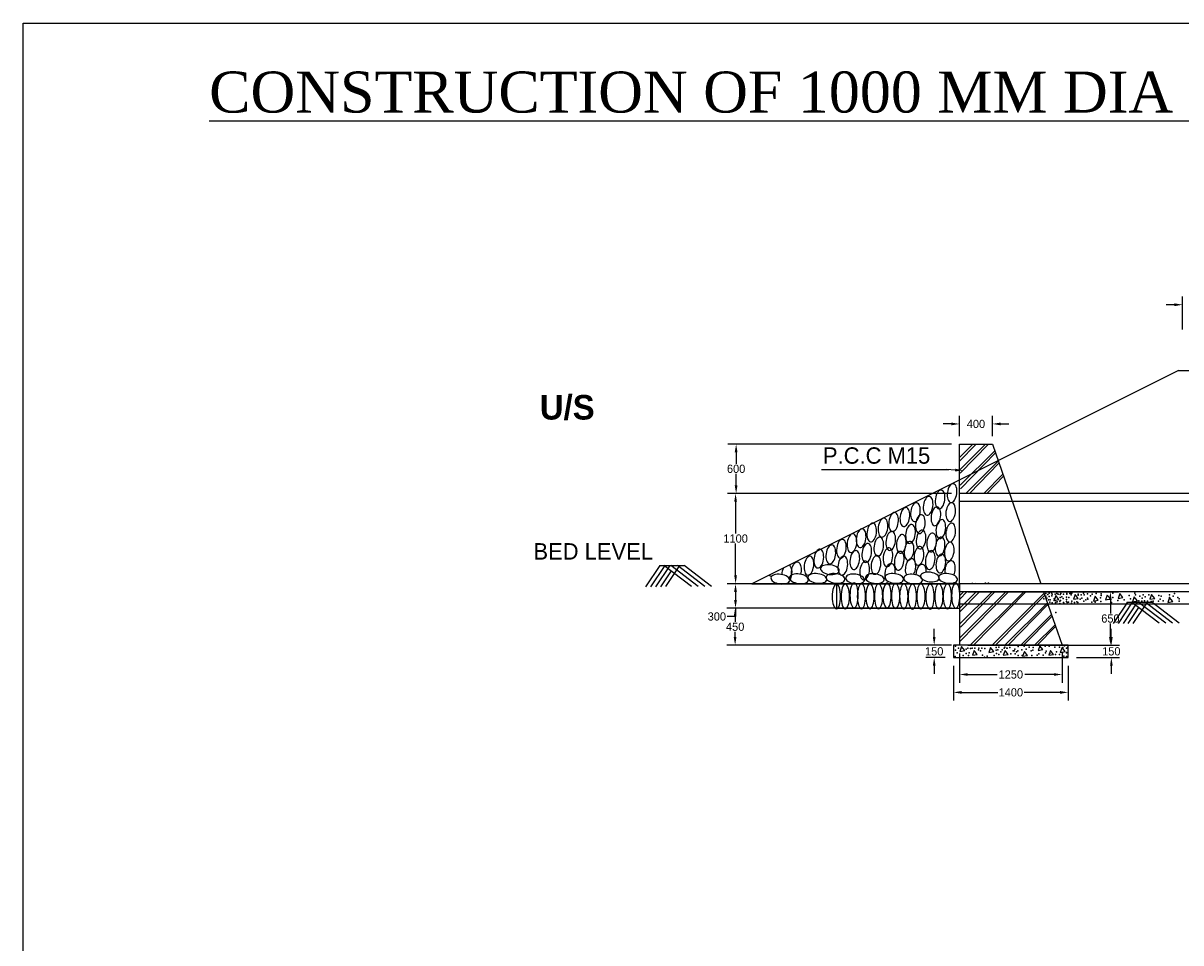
# Model space of a CAD drawing. Header units: inches. Extents: x 32507 to 120836, y 43776 to 81547.
# Tile 2 of 4: x 75499 to 89608, y 70338 to 81547. Entities that reach past the tile are written whole.
import ezdxf

# ---------------------------------------------------------------- set-up
doc = ezdxf.new("R2010")
doc.units = ezdxf.units.IN
doc.header["$MEASUREMENT"] = 0
doc.dimstyles.get("Standard").update_dxf_attribs({"dimtxt": 100.18, "dimasz": 100.18, "dimexe": 100.18, "dimexo": 100.0625, "dimgap": 10.09, "dimtad": 0, "dimtih": 1, "dimtoh": 1, "dimdec": 0, "dimzin": 0, "dimdsep": 46, "dimtxsty": 'Standard', "dimcen": 40.09, "dimadec": 0, "dimazin": 0, "dimtfac": 1, "dimtdec": 0, "dimtofl": 0, "dimtmove": 0, "dimatfit": 3, "dimfxl": 0.18, "dimtolj": 1, "dimtzin": 0, "dimarcsym": 0})

# ---------------------------------------------------------------- blocks, each defined once
blk = doc.blocks.new('*D24')
at = {"color": 0, "lineweight": -2, "transparency": 16777216}
for p, q in [((89630, 77815), (89630, 78215)), ((90030, 77815), (90030, 78215)), ((89529, 78115), (89429, 78115)), ((90130, 78115), (90230, 78115))]:
    blk.add_line(p, q, dxfattribs=at)
at = {"color": 0, "transparency": 16777216}
for points in [[(89529, 78132), (89529, 78098), (89630, 78115)], [(90130, 78132), (90130, 78098), (90030, 78115)]]:
    blk.add_solid(points, dxfattribs=at)
at = {"layer": 'Defpoints', "color": 0, "transparency": 16777216}
for p in [(90030, 78115), (89630, 77715), (90030, 77715)]:
    blk.add_point(p, dxfattribs=at)
at = {"color": 0, "transparency": 16777216, "insert": (89830, 78115), "char_height": 100.2, "attachment_point": 5}
blk.add_mtext('\\A1;400', dxfattribs=at)
blk = doc.blocks.new('*D28')
at = {"color": 0, "lineweight": -2, "transparency": 16777216}
for p, q in [((88761, 74065), (88761, 74166)), ((88336, 73965), (88861, 73965)), ((88336, 73815), (88861, 73815)), ((88761, 73715), (88761, 73615))]:
    blk.add_line(p, q, dxfattribs=at)
at = {"color": 0, "transparency": 16777216}
for points in [[(88745, 74065), (88778, 74065), (88761, 73965)], [(88745, 73715), (88778, 73715), (88761, 73815)]]:
    blk.add_solid(points, dxfattribs=at)
at = {"layer": 'Defpoints', "color": 0, "transparency": 16777216}
for p in [(88236, 73965), (88236, 73815), (88761, 73815)]:
    blk.add_point(p, dxfattribs=at)
at = {"color": 0, "transparency": 16777216, "insert": (88761, 73890), "char_height": 100.2, "attachment_point": 5}
blk.add_mtext('\\A1;150', dxfattribs=at)
blk = doc.blocks.new('*D29')
at = {"color": 0, "lineweight": -2, "transparency": 16777216}
for p, q in [((86911, 73865), (86911, 73508)), ((88161, 73865), (88161, 73508)), ((87012, 73608), (87368, 73608)), ((88061, 73608), (87705, 73608))]:
    blk.add_line(p, q, dxfattribs=at)
at = {"color": 0, "transparency": 16777216}
for points in [[(87012, 73625), (87012, 73592), (86911, 73608)], [(88061, 73625), (88061, 73592), (88161, 73608)]]:
    blk.add_solid(points, dxfattribs=at)
at = {"layer": 'Defpoints', "color": 0, "transparency": 16777216}
for p in [(86911, 73965), (88161, 73965), (88161, 73608)]:
    blk.add_point(p, dxfattribs=at)
at = {"color": 0, "transparency": 16777216, "insert": (87536, 73608), "char_height": 100.2, "attachment_point": 5}
blk.add_mtext('\\A1;1250', dxfattribs=at)
blk = doc.blocks.new('*D30')
at = {"color": 0, "lineweight": -2, "transparency": 16777216}
for p, q in [((86836, 73715), (86836, 73290)), ((88236, 73715), (88236, 73290)), ((86937, 73390), (87376, 73390)), ((88136, 73390), (87697, 73390))]:
    blk.add_line(p, q, dxfattribs=at)
at = {"color": 0, "transparency": 16777216}
for points in [[(86937, 73407), (86937, 73373), (86836, 73390)], [(88136, 73407), (88136, 73373), (88236, 73390)]]:
    blk.add_solid(points, dxfattribs=at)
at = {"layer": 'Defpoints', "color": 0, "transparency": 16777216}
for p in [(86836, 73815), (88236, 73815), (88236, 73390)]:
    blk.add_point(p, dxfattribs=at)
at = {"color": 0, "transparency": 16777216, "insert": (87536, 73390), "char_height": 100.2, "attachment_point": 5}
blk.add_mtext('\\A1;1400', dxfattribs=at)
blk = doc.blocks.new('*D31')
at = {"color": 0, "lineweight": -2, "transparency": 16777216}
for p, q in [((86811, 74715), (84080, 74715)), ((84181, 74615), (84181, 74515)), ((86811, 74415), (84080, 74415)), ((84181, 74415), (84181, 74315)), ((84181, 74315), (84080, 74315))]:
    blk.add_line(p, q, dxfattribs=at)
at = {"color": 0, "transparency": 16777216}
for points in [[(84164, 74615), (84197, 74615), (84181, 74715)], [(84164, 74515), (84197, 74515), (84181, 74415)]]:
    blk.add_solid(points, dxfattribs=at)
at = {"layer": 'Defpoints', "color": 0, "transparency": 16777216}
for p in [(86911, 74715), (84181, 74415), (86911, 74415)]:
    blk.add_point(p, dxfattribs=at)
at = {"color": 0, "transparency": 16777216, "insert": (83953, 74315), "char_height": 100.2, "attachment_point": 5}
blk.add_mtext('\\A1;300', dxfattribs=at)
blk = doc.blocks.new('*D32')
at = {"color": 0, "lineweight": -2, "transparency": 16777216}
for p, q in [((86811, 74415), (84075, 74415)), ((84176, 74315), (84176, 74250)), ((84176, 74065), (84176, 74130)), ((86811, 73965), (84075, 73965))]:
    blk.add_line(p, q, dxfattribs=at)
at = {"color": 0, "transparency": 16777216}
for points in [[(84159, 74315), (84192, 74315), (84176, 74415)], [(84159, 74065), (84192, 74065), (84176, 73965)]]:
    blk.add_solid(points, dxfattribs=at)
at = {"layer": 'Defpoints', "color": 0, "transparency": 16777216}
for p in [(86911, 74415), (84176, 73965), (86911, 73965)]:
    blk.add_point(p, dxfattribs=at)
at = {"color": 0, "transparency": 16777216, "insert": (84176, 74190), "char_height": 100.2, "attachment_point": 5}
blk.add_mtext('\\A1;450', dxfattribs=at)
blk = doc.blocks.new('*D33')
at = {"color": 0, "lineweight": -2, "transparency": 16777216}
for p, q in [((86811, 75815), (84081, 75815)), ((84182, 75715), (84182, 75325)), ((84182, 74815), (84182, 75205)), ((86811, 74715), (84081, 74715))]:
    blk.add_line(p, q, dxfattribs=at)
at = {"color": 0, "transparency": 16777216}
for points in [[(84165, 75715), (84198, 75715), (84182, 75815)], [(84165, 74815), (84198, 74815), (84182, 74715)]]:
    blk.add_solid(points, dxfattribs=at)
at = {"layer": 'Defpoints', "color": 0, "transparency": 16777216}
for p in [(84182, 75815), (86911, 75815), (86911, 74715)]:
    blk.add_point(p, dxfattribs=at)
at = {"color": 0, "transparency": 16777216, "insert": (84182, 75265), "char_height": 100.2, "attachment_point": 5}
blk.add_mtext('\\A1;1100', dxfattribs=at)
blk = doc.blocks.new('*D34')
at = {"color": 0, "lineweight": -2, "transparency": 16777216}
for p, q in [((86811, 76415), (84088, 76415)), ((84188, 76315), (84188, 76175)), ((84188, 75915), (84188, 76055)), ((86811, 75815), (84088, 75815))]:
    blk.add_line(p, q, dxfattribs=at)
at = {"color": 0, "transparency": 16777216}
for points in [[(84171, 76315), (84205, 76315), (84188, 76415)], [(84171, 75915), (84205, 75915), (84188, 75815)]]:
    blk.add_solid(points, dxfattribs=at)
at = {"layer": 'Defpoints', "color": 0, "transparency": 16777216}
for p in [(86911, 76415), (84188, 75815), (86911, 75815)]:
    blk.add_point(p, dxfattribs=at)
at = {"color": 0, "transparency": 16777216, "insert": (84188, 76115), "char_height": 100.2, "attachment_point": 5}
blk.add_mtext('\\A1;600', dxfattribs=at)
blk = doc.blocks.new('*D35')
at = {"color": 0, "lineweight": -2, "transparency": 16777216}
for p, q in [((86911, 76515), (86911, 76762)), ((87311, 76515), (87311, 76762)), ((86811, 76662), (86711, 76662)), ((87412, 76662), (87512, 76662))]:
    blk.add_line(p, q, dxfattribs=at)
at = {"color": 0, "transparency": 16777216}
for points in [[(86811, 76679), (86811, 76645), (86911, 76662)], [(87412, 76679), (87412, 76645), (87311, 76662)]]:
    blk.add_solid(points, dxfattribs=at)
at = {"layer": 'Defpoints', "color": 0, "transparency": 16777216}
for p in [(87311, 76662), (86911, 76415), (87311, 76415)]:
    blk.add_point(p, dxfattribs=at)
at = {"color": 0, "transparency": 16777216, "insert": (87111, 76662), "char_height": 100.2, "attachment_point": 5}
blk.add_mtext('\\A1;400', dxfattribs=at)
blk = doc.blocks.new('*D36')
at = {"color": 0, "lineweight": -2, "transparency": 16777216}
for p, q in [((87011, 74615), (88850, 74615)), ((88750, 74515), (88750, 74350)), ((88750, 74065), (88750, 74230)), ((87011, 73965), (88850, 73965))]:
    blk.add_line(p, q, dxfattribs=at)
at = {"color": 0, "transparency": 16777216}
for points in [[(88733, 74515), (88766, 74515), (88750, 74615)], [(88733, 74065), (88766, 74065), (88750, 73965)]]:
    blk.add_solid(points, dxfattribs=at)
at = {"layer": 'Defpoints', "color": 0, "transparency": 16777216}
for p in [(86911, 74615), (88750, 74615), (86911, 73965)]:
    blk.add_point(p, dxfattribs=at)
at = {"color": 0, "transparency": 16777216, "insert": (88750, 74290), "char_height": 100.2, "attachment_point": 5}
blk.add_mtext('\\A1;650', dxfattribs=at)

msp = doc.modelspace()

# ---------------------------------------------------------------- linework, layer by layer
at = {"color": 0}
for p, q in [((75498.7, 81547.1), (120198.7, 81547.1)), ((75498.7, 50047.1), (75498.7, 81547.1)), ((89579.6, 77315.1), (84379.6, 74715.1)), ((89579.6, 77315.1), (94911.1, 77312.9)), ((87069.2, 76412.8), (86909.9, 76253.7)), ((86911.4, 74715.1), (86911.4, 76415.1)), ((86911.4, 76415.1), (87311.4, 76415.1)), ((87105.5, 76409.3), (86912.8, 76212.1)), ((87227.5, 76415.1), (86914.5, 76102.4)), ((87263.8, 76415.1), (86917.4, 76060.8)), ((87339.4, 76334.3), (86919.1, 75914.4)), ((87311.4, 76415.1), (87901.2, 74715.1)), ((87348.2, 76308.8), (86922, 75872.9)), ((87383.1, 76208.4), (86989.5, 75815.1)), ((86782.5, 76101.7), (85230.2, 76101.7)), ((86857.5, 76100.2), (86757.4, 76105)), ((87391.5, 76184.1), (87030.8, 75815.1)), ((87438.6, 76048.4), (87205.1, 75815.1)), ((87446.8, 76024.7), (87241.9, 75815.1)), ((92245.4, 75815.1), (86911.4, 75815.1)), ((92245.4, 75715.1), (86911.4, 75715.1)), ((83258, 74937.7), (83084.4, 74677.6)), ((83318.1, 74937.7), (83144.8, 74678)), ((83378.2, 74937.7), (83205.1, 74678.3)), ((83258, 74937.7), (83555.4, 74937.7)), ((83643.7, 74681.1), (83308.9, 74937.7)), ((83489.9, 74924.9), (83325.8, 74679.1)), ((83725.2, 74681.6), (83391.1, 74937.7)), ((83806.7, 74682.1), (83473.2, 74937.7)), ((83888.3, 74682.6), (83555.4, 74937.7)), ((83394.5, 74872.1), (83265.5, 74678.7)), ((84379.6, 74715.1), (86911.4, 74715.1)), ((84379.6, 74715.1), (84379.6, 74715.1)), ((85411.4, 74715.1), (85411.4, 74405.9)), ((92195.4, 74715.1), (86911.4, 74715.1)), ((86911.4, 74715.1), (86911.4, 73965.1)), ((87069.8, 74726.5), (87058.4, 74715.1)), ((87106.1, 74722.9), (87098.6, 74715.1)), ((87228.1, 74728.8), (87214.5, 74715.1)), ((87264.4, 74728.8), (87251.1, 74715.1)), ((86958.3, 74615.1), (86910.5, 74567.3)), ((92195.4, 74615.1), (86911.4, 74615.1)), ((87476.9, 74615.1), (86911.4, 74050.2)), ((87507, 74615.1), (86911.4, 74006)), ((86911.4, 74615.1), (86911.4, 74515.1)), ((87000.8, 74615.1), (86913.4, 74525.8)), ((87114.4, 74615.1), (86915.1, 74416)), ((87153.3, 74615.1), (86918, 74374.5)), ((87307.1, 74615.1), (86919.7, 74228.1)), ((87341.6, 74615.1), (86922.6, 74186.5)), ((87692.6, 74615.1), (87041.9, 73965.1)), ((87718, 74615.1), (87082.5, 73965.1)), ((87941.5, 74598.7), (87317.3, 73975.1)), ((87949.1, 74576.8), (87351.1, 73965.1)), ((87935.8, 74615.1), (88161.4, 73965.1)), ((88084.3, 74569.4), (88063.5, 74510.4)), ((88063.5, 74510.4), (88122.5, 74520.8)), ((88122.5, 74520.8), (88084.3, 74569.4)), ((88319.5, 74585), (88298.7, 74526.1)), ((88298.7, 74526.1), (88357.7, 74536.5)), ((88357.7, 74536.5), (88319.5, 74585)), ((88562.5, 74561.6), (88541.7, 74502.6)), ((88541.7, 74502.6), (88600.7, 74513)), ((88600.7, 74513), (88562.5, 74561.6)), ((88711.5, 74577.2), (88690.6, 74518.2)), ((88690.6, 74518.2), (88749.7, 74528.7)), ((88749.7, 74528.7), (88711.5, 74577.2)), ((88863.1, 74594.6), (88842.3, 74535.6)), ((88842.3, 74535.6), (88901.3, 74546)), ((88901.3, 74546), (88863.1, 74594.6)), ((89040.7, 74553.7), (89019.9, 74494.8)), ((89019.9, 74494.8), (89078.9, 74505.2)), ((89078.9, 74505.2), (89040.7, 74553.7)), ((89252.4, 74585), (89231.5, 74526.1)), ((89231.5, 74526.1), (89290.5, 74536.5)), ((89290.5, 74536.5), (89252.4, 74585)), ((89471.8, 74545.9), (89451, 74486.9)), ((89510, 74497.3), (89471.8, 74545.9)), ((85411.4, 74414.9), (86919.7, 74414.9)), ((92195.4, 74465.1), (86911.4, 74465.1)), ((87981.7, 74483), (87463.3, 73965.1)), ((87989.1, 74461.7), (87503.6, 73965.1)), ((88956.5, 74489.4), (88782.9, 74229.2)), ((89016.6, 74489.4), (88843.3, 74229.6)), ((89076.7, 74489.4), (88903.6, 74230)), ((88956.5, 74489.4), (89253.9, 74489.4)), ((89093, 74423.7), (88964, 74230.4)), ((89342.2, 74232.7), (89007.4, 74489.4)), ((89188.4, 74476.6), (89024.3, 74230.7)), ((89423.7, 74233.2), (89089.6, 74489.4)), ((89505.2, 74233.7), (89171.7, 74489.4)), ((89586.8, 74234.2), (89253.9, 74489.4)), ((89451, 74486.9), (89510, 74497.3)), ((88031.3, 74340), (87656.1, 73965.1)), ((88038.4, 74319.5), (87691.9, 73965.1)), ((86601.9, 74065.3), (86601.9, 74165.5)), ((88075, 74214), (87825.9, 73965.1)), ((88081.7, 74194.7), (87857.3, 73965.1)), ((86736.3, 73965.1), (86501.7, 73965.1)), ((86911.4, 73965.1), (86836.4, 73965.1)), ((86836.4, 73965.1), (86836.4, 73815.1)), ((88161.4, 73965.1), (86911.4, 73965.1)), ((86935.9, 73948), (86915, 73889)), ((86974.1, 73899.4), (86935.9, 73948)), ((87288.9, 73936.2), (87268.1, 73877.2)), ((87327.1, 73887.6), (87288.9, 73936.2)), ((87889.1, 73959.7), (87868.3, 73900.8)), ((87927.3, 73911.2), (87889.1, 73959.7)), ((88159.8, 73936.2), (88139, 73877.2)), ((88198, 73887.6), (88159.8, 73936.2)), ((88236.4, 73965.1), (88161.4, 73965.1)), ((88236.4, 73815.1), (88236.4, 73965.1)), ((86736.3, 73815.1), (86501.7, 73815.1)), ((86836.4, 73815.1), (88236.4, 73815.1)), ((86915, 73889), (86974.1, 73899.4)), ((87088.9, 73900.9), (87068, 73842)), ((87068, 73842), (87127.1, 73852.4)), ((87127.1, 73852.4), (87088.9, 73900.9)), ((87268.1, 73877.2), (87327.1, 73887.6)), ((87465.5, 73900.9), (87444.6, 73842)), ((87444.6, 73842), (87503.7, 73852.4)), ((87503.7, 73852.4), (87465.5, 73900.9)), ((87700.8, 73889.2), (87680, 73830.2)), ((87680, 73830.2), (87739, 73840.6)), ((87739, 73840.6), (87700.8, 73889.2)), ((87868.3, 73900.8), (87927.3, 73911.2)), ((88018.6, 73900.9), (87997.8, 73842)), ((87997.8, 73842), (88056.8, 73852.4)), ((88056.8, 73852.4), (88018.6, 73900.9)), ((88139, 73877.2), (88198, 73887.6)), ((86601.9, 73715), (86601.9, 73614.8))]:
    msp.add_line(p, q, dxfattribs=at)
at = {"color": 0, "extrusion": (0, 0, -1)}
for centre, major_axis, ratio in [((86820.5, 75819.3), (-15.2, -114.4), 0.5024014), ((86528.3, 75664.8), (-15.2, -114.4), 0.5024014), ((86674.4, 75742.1), (-15.2, -114.4), 0.5024014), ((86244.7, 75527.4), (-15.2, -114.4), 0.5024014), ((86373.6, 75587.5), (-15.2, -114.4), 0.5024014), ((86622.8, 75536), (-15.2, -114.4), 0.5024014), ((86803.3, 75587.5), (-15.2, -114.4), 0.5024014), ((85978.2, 75398.6), (-15.2, -114.4), 0.5024014), ((86107.2, 75467.3), (-15.2, -114.4), 0.5024014), ((86433.7, 75441.6), (-15.2, -114.4), 0.5024014), ((86683, 75381.5), (-15.2, -114.4), 0.5024014), ((85711.8, 75269.8), (-15.2, -114.4), 0.5024014), ((85840.7, 75338.5), (-15.2, -114.4), 0.5024014), ((86072.8, 75235.5), (-15.2, -114.4), 0.5024014), ((86313.4, 75321.4), (-15.2, -114.4), 0.5024014), ((86442.3, 75252.7), (-15.2, -114.4), 0.5024014), ((86803.3, 75338.5), (-15.2, -114.4), 0.5024014), ((85471.2, 75141.1), (-15.2, -114.4), 0.5024014), ((85600.1, 75209.7), (-15.2, -114.4), 0.5024014), ((85780.6, 75089.5), (-15.2, -114.4), 0.5024014), ((85926.7, 75166.8), (-15.2, -114.4), 0.5024014), ((86201.7, 75201.2), (-15.2, -114.4), 0.5024014), ((86296.2, 75115.3), (-15.2, -114.4), 0.5024014), ((86571.2, 75218.3), (-15.2, -114.4), 0.5024014), ((86674.4, 75166.8), (-15.2, -114.4), 0.5024014), ((86786.1, 75106.7), (-15.2, -114.4), 0.5024014), ((85196.1, 75020.9), (-15.2, -114.4), 0.5024014), ((85342.3, 75072.4), (-15.2, -114.4), 0.5024014), ((85634.5, 75003.7), (-15.2, -114.4), 0.5024014), ((86038.4, 75038), (-15.2, -114.4), 0.5024014), ((86175.9, 74995.1), (-15.2, -114.4), 0.5024014), ((86416.5, 75055.2), (-15.2, -114.4), 0.5024014), ((86554.1, 75003.7), (-15.2, -114.4), 0.5024014), ((86683, 74960.7), (-15.2, -114.4), 0.5024014), ((85075.8, 74935), (-15.2, -114.4), 0.5024014), ((85331.2, 74886.4), (114.4, -15.2), 0.5024014), ((85488.4, 74935), (-15.2, -114.4), 0.5024014), ((85754.8, 74874.9), (-15.2, -114.4), 0.5024014), ((85892.3, 74943.6), (-15.2, -114.4), 0.5024014), ((84726.8, 74770.7), (114.4, -15.2), 0.5024014), ((84953.9, 74774.9), (114.4, -15.2), 0.5024014), ((85178.2, 74779.2), (114.4, -15.2), 0.5024014), ((85399.7, 74779.2), (114.4, -15.2), 0.5024014), ((85638.2, 74773.4), (114.4, -15.2), 0.5024014), ((85877.6, 74777.3), (114.4, -15.2), 0.5024014), ((86115.1, 74779.2), (114.4, -15.2), 0.5024014), ((86345.1, 74770.7), (114.4, -15.2), 0.5024014), ((86549.5, 74796.2), (114.4, -15.2), 0.5024014), ((86771, 74779.2), (114.4, -15.2), 0.5024014), ((85409.9, 74558.9), (0, -151.2), 0.3375184), ((85518.1, 74558.9), (0, -151.2), 0.3375184), ((85626.4, 74573.3), (0, -151.2), 0.3375184), ((85715.8, 74560.9), (0, -151.2), 0.3375184), ((85819.8, 74560.9), (0, -151.2), 0.3375184), ((85923.8, 74560.9), (0, -151.2), 0.3375184), ((86027.8, 74571.6), (0, -151.2), 0.3375184), ((86131.8, 74564.4), (0, -151.2), 0.3375184), ((86232.3, 74560.9), (0, -151.2), 0.3375184), ((86336.3, 74557.3), (0, -151.2), 0.3375184), ((86440.3, 74560.9), (0, -151.2), 0.3375184), ((86551.5, 74557.3), (0, -151.2), 0.3375184), ((86659.1, 74560.9), (0, -151.2), 0.3375184), ((86763.1, 74560.9), (0, -151.2), 0.3375184), ((86865.3, 74570), (0, -151.2), 0.3375184)]:
    msp.add_ellipse(centre, major_axis=major_axis, ratio=ratio, dxfattribs=at)
for centre, major_axis, start_param, end_param in [((84806.3, 74834.5), (-15.2, -114.4), 3.3990132, 5.3963345), ((84921.1, 74866.3), (-15.2, -114.4), 1.0834626, 4.9633714), ((86064.2, 74849.1), (-15.2, -114.4), 6.149739, 11.0359612), ((86313.4, 74909.2), (-15.2, -114.4), 0.6284832, 5.4232736), ((86442.3, 74840.5), (-15.2, -114.4), 7.6246169, 10.8115723), ((86794.7, 74883.5), (-15.2, -114.4), 1.0982872, 5.2295883), ((84528.3, 74773.6), (114.4, -15.2), 5.172934, 5.5523754), ((84806.3, 74834.5), (-15.2, -114.4), 1.4297807, 2.2272239)]:
    msp.add_ellipse(centre, major_axis=major_axis, ratio=0.5024014, start_param=start_param, end_param=end_param, dxfattribs=at)
at = {"color": 0}
for p in [(86911.4, 74615), (86912.2, 74501.8), (87937.9, 74529.2), (87961.8, 74596.1), (87961.8, 74562.6), (87973.8, 74538.7), (87986.3, 74585.4), (87995.3, 74519.6), (88002.5, 74600.9), (88002.5, 74557.9), (88014.4, 74519.6), (88031.2, 74603.3), (88036, 74567.4), (88040.8, 74586.5), (88064.7, 74529.2), (88064.7, 74510), (88076.7, 74588.9), (88098.2, 74596.1), (88112.6, 74588.9), (88134.1, 74500.5), (88136.5, 74584.2), (88138.9, 74545.9), (88141.3, 74510), (88143.7, 74596.1), (88155.7, 74553.1), (88174.8, 74533.9), (88177.2, 74586.5), (88215.5, 74550.7), (88215.5, 74524.4), (88215.5, 74498.1), (88217.9, 74586.5), (88220.3, 74593.7), (88241.8, 74545.9), (88256.2, 74596.1), (88263.4, 74596.1), (88272.9, 74579.4), (88277.7, 74600.9), (88277.7, 74502.9), (88356.7, 74588.9), (88356.7, 74577), (88380.6, 74526.8), (88392.6, 74579.4), (88399.8, 74538.7), (88423.7, 74598.5), (88426.1, 74500.5), (88428.5, 74579.4), (88450.1, 74517.2), (88471.6, 74591.3), (88471.6, 74538.7), (88474, 74526.8), (88505.1, 74567.4), (88529, 74588.9), (88576.9, 74593.7), (88629.6, 74541.1), (88632, 74498.1), (88636.7, 74591.3), (88639.1, 74572.2), (88777.4, 74601.5), (88777.4, 74547.7), (88839, 74509.2), (88916, 74516.9), (88977.6, 74570.7), (88993, 74532.3), (89046.9, 74601.5), (89054.6, 74578.4), (89095, 74507.6), (89108.5, 74563), (89132.9, 74503.9), (89136.7, 74538), (89147, 74578.4), (89163.2, 74507.6), (89174.6, 74553.1), (89200.9, 74501.5), (89216.3, 74578.4), (89246.7, 74500.1), (89270.2, 74501.5), (89333.9, 74503.9), (89339.5, 74570.7), (89354.9, 74524.6), (89370.3, 74563), (89390.8, 74507.6), (89470.4, 74578.4), (89470.4, 74547.7), (89516.6, 74563), (89532, 74593.8), (89570.5, 74547.7), (89585.9, 74532.3), (89585.9, 74501.5), (88009.7, 74488.5), (88040.8, 74481.3), (88079.1, 74483.7), (88083.8, 74363.4), (88086.2, 74490.9), (88100.6, 74493.3), (88131.7, 74474.2), (88177.2, 74486.1), (88182, 74478.9), (88222.7, 74486.1), (88239.4, 74490.9), (88275.3, 74478.9), (88311.2, 74486.1), (88340, 74495.7), (88351.9, 74486.1), (88524.2, 74490.9), (88564.9, 74490.9), (88762, 74486.1), (88954.5, 74486.1), (86861, 73951.7), (87357.2, 73935.4), (87389.8, 73939.5), (87463, 73943.5), (87524, 73935.4), (87625.7, 73947.6), (87698.9, 73951.7), (87759.9, 73943.5), (87808.7, 73935.4), (87894.2, 73939.5), (87955.2, 73951.7), (88004, 73951.7), (88073.2, 73939.5), (88130.1, 73939.5), (88170.8, 73935.4), (88191.1, 73955.7), (88231.8, 73943.5), (86856.9, 73829.7), (86861, 73906.9), (86881.3, 73870.4), (86897.6, 73927.3), (86954.5, 73841.9), (86991.1, 73915.1), (86991.1, 73866.3), (87011.5, 73927.3), (87019.6, 73837.9), (87027.7, 73874.4), (87044, 73923.2), (87064.3, 73927.3), (87096.9, 73931.3), (87141.6, 73911), (87145.7, 73931.3), (87166, 73894.8), (87182.3, 73931.3), (87190.4, 73846), (87214.9, 73821.6), (87218.9, 73923.2), (87247.4, 73833.8), (87332.8, 73841.9), (87357.2, 73902.9), (87361.3, 73866.3), (87377.6, 73911), (87389.8, 73850.1), (87414.2, 73886.6), (87430.4, 73911), (87454.9, 73927.3), (87487.4, 73931.3), (87491.5, 73931.3), (87536.2, 73862.2), (87564.7, 73894.8), (87576.9, 73894.8), (87585, 73919.1), (87589.1, 73858.2), (87605.4, 73886.6), (87621.6, 73898.8), (87625.7, 73841.9), (87670.4, 73911), (87674.5, 73841.9), (87723.3, 73915.1), (87784.3, 73898.8), (87792.5, 73837.9), (87804.7, 73902.9), (87857.6, 73846), (87877.9, 73858.2), (87930.8, 73846), (87959.3, 73870.4), (87967.4, 73890.7), (88012.1, 73866.3), (88081.3, 73850.1), (88093.5, 73886.6), (88130.1, 73850.1), (88166.7, 73874.4), (88183, 73833.8), (88215.5, 73931.3), (88215.5, 73878.5), (88215.5, 73874.4), (88215.5, 73829.7)]:
    msp.add_point(p, dxfattribs=at)
for points in [[(86856.7, 76083.5), (86858.3, 76116.9), (86957.5, 76095.3)], [(86585.2, 74065.3), (86618.6, 74065.3), (86601.9, 73965.1)], [(86585.2, 73715), (86618.6, 73715), (86601.9, 73815.1)]]:
    msp.add_solid(points, dxfattribs=at)

# ---------------------------------------------------------------- texts
for s, insert, char_height, width, attachment_point in [('{\\fTimes New Roman|b0|i0|c0|p18;\\LCONSTRUCTION OF 1000 MM DIA H.P.C ON APPROACH ROAD OF BRIDGE ACROSS SHIVNATH RIVER  ON BAKAL - BHANWARMARA ROAD.}', (97812.1, 80285.2), 500, 40190.225, 5), ('{\\fVrinda|b1|i0|c0|p2;U/S}', (81795.3, 77015.6), 300, 4550.051, 1), ('{\\fVrinda|b0|i0|c0|p2;P.C.C M15}', (85246.1, 76377.2), 200, 3330.744, 1), ('{\\fVrinda|b0|i0|c0|p2;BED LEVEL}', (81718.1, 75209.1), 200, 3330.744, 1)]:
    msp.add_mtext(s, dxfattribs=dict(at, insert=insert, char_height=char_height, width=width, attachment_point=attachment_point))
at = {"color": 0, "insert": (86601.9, 73890.1), "char_height": 100.18, "attachment_point": 5}
msp.add_mtext('\\A1;150', dxfattribs=at)

# ---------------------------------------------------------------- dimensions: what is measured, and where the dimension line sits
at = {"color": 0}
for base, p1, p2, picture, middle in [((90029.6, 78114.9), (89629.6, 77715.1), (90029.6, 77715.1), '*D24', (89829.6, 78114.9)), ((87311.4, 76662.1), (86911.4, 76415.1), (87311.4, 76415.1), '*D35', (87111.4, 76662.1)), ((88161.4, 73608.3), (86911.4, 73965.1), (88161.4, 73965.1), '*D29', (87536.4, 73608.3)), ((88236.4, 73390), (86836.4, 73815.1), (88236.4, 73815.1), '*D30', (87536.4, 73390))]:
    dim = msp.add_linear_dim(base=base, p1=p1, p2=p2, dimstyle='Standard', dxfattribs=at)
    dim.commit()
    dim.dimension.update_dxf_attribs({"geometry": picture, "text_midpoint": middle})
for base, p1, p2, picture, middle in [((84188, 75815.1), (86911.4, 76415.1), (86911.4, 75815.1), '*D34', (84188, 76115.1)), ((84181.7, 75815.1), (86911.4, 74715.1), (86911.4, 75815.1), '*D33', (84181.7, 75265.1)), ((84180.5, 74414.9), (86911.4, 74715.1), (86911.4, 74414.9), '*D31', (83953.4, 74314.7)), ((88749.7, 74615.1), (86911.4, 73965.1), (86911.4, 74615.1), '*D36', (88749.7, 74290.1)), ((84175.6, 73965.1), (86911.4, 74414.9), (86911.4, 73965.1), '*D32', (84175.6, 74190)), ((88761.3, 73815.1), (88236.4, 73965.1), (88236.4, 73815.1), '*D28', (88761.3, 73890.1))]:
    dim = msp.add_linear_dim(base=base, p1=p1, p2=p2, angle=90, dimstyle='Standard', dxfattribs=at)
    dim.commit()
    dim.dimension.update_dxf_attribs({"geometry": picture, "text_midpoint": middle})

doc.saveas('drawing.dxf')
